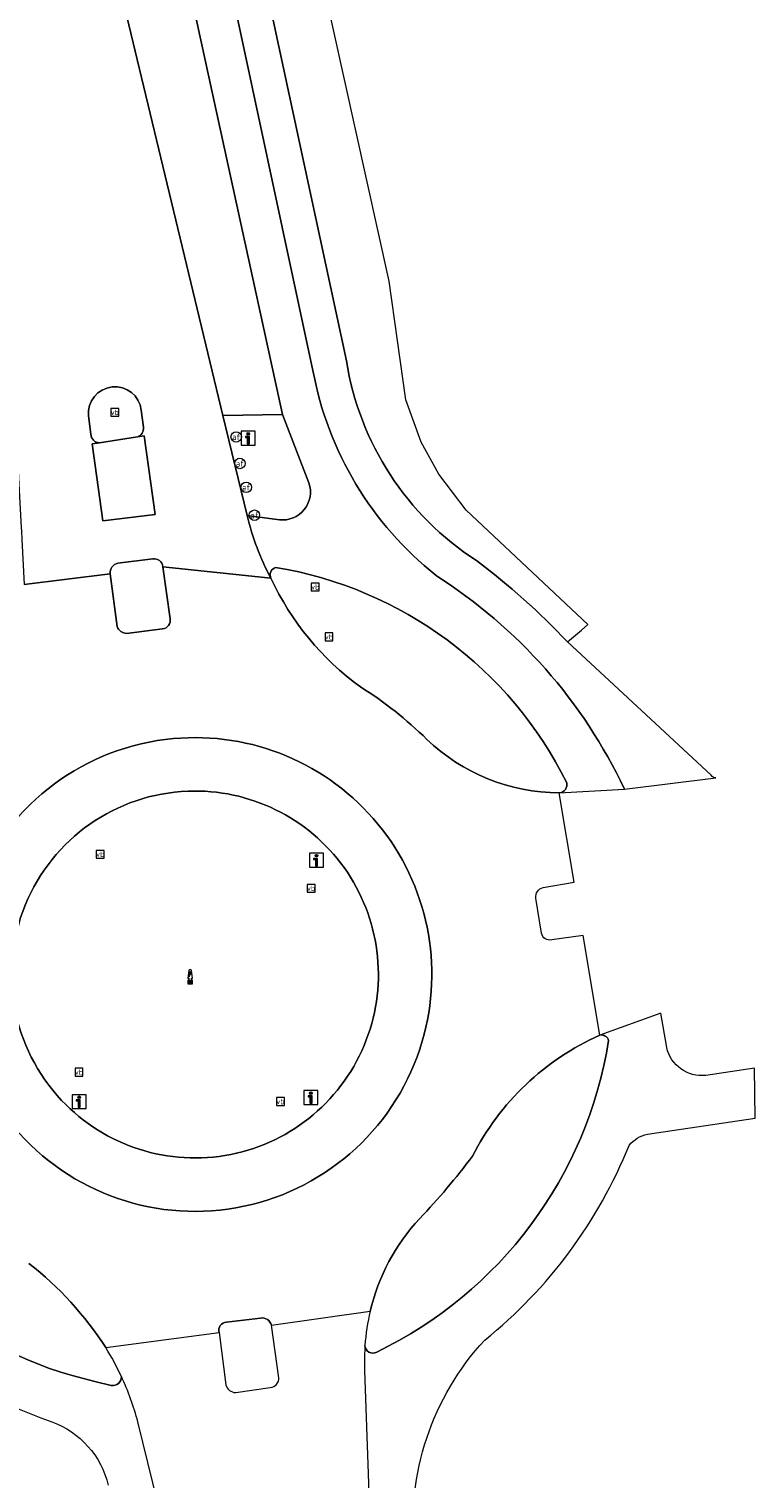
# Model space of a CAD drawing. Header units: metres. Extents: x 102746 to 103541, y 468531 to 469408.
# Tile 36 of 87: x 103318 to 103360, y 468689 to 468772. Entities that reach past the tile are written whole.
import ezdxf
from ezdxf.enums import TextEntityAlignment as Align

# ---------------------------------------------------------------- set-up
doc = ezdxf.new("R2010")
doc.units = ezdxf.units.M
doc.layers.get('0').update_dxf_attribs({"lineweight": 25})
doc.layers.add('B-RO-OG-BGT-G', color=253, linetype='Continuous', lineweight=13)
doc.styles.add('NLCS-ISO', font='txt')

# ---------------------------------------------------------------- blocks, each defined once
blk = doc.blocks.new('SIE-WEG_VERKEERSBORD-SO')
at = {"color": 0, "linetype": 'ByBlock', "lineweight": 18}
blk.add_lwpolyline([(-1.125, -1.125), (1.125, -1.125), (1.125, 1.125), (-1.125, 1.125)], close=True, dxfattribs=at)
at = {"color": 0, "linetype": 'ByBlock', "lineweight": 18, "style": 'NLCS-ISO'}
blk.add_text('vb', height=1.5, dxfattribs=at).set_placement((0, 0), align=Align.MIDDLE_CENTER)
blk = doc.blocks.new('SIE-WEG_VERKEERSBORD_INFORMATIE-SO')
at = {"linetype": 'ByBlock', "lineweight": 18}
h = blk.add_hatch(color=0, dxfattribs=at)
h.dxf.hatch_style = 1
h.paths.add_polyline_path([(0.32, 0.49), (-0.82, 0.49), (-0.82, 0.19), (-0.32, 0.19), (-0.32, -1.62), (0.32, -1.62)])
h = blk.add_hatch(color=0, dxfattribs=at)
h.dxf.hatch_style = 1
edge = h.paths.add_edge_path()
edge.add_arc((0, 1.25), 0.373, 0, 360)
at = {"color": 0, "linetype": 'ByBlock', "lineweight": 18}
for points in [[(-2, -2), (2, -2), (2, 2), (-2, 2)], [(0.32, 0.49), (-0.82, 0.49), (-0.82, 0.19), (-0.32, 0.19), (-0.32, -1.62), (0.32, -1.62)]]:
    blk.add_lwpolyline(points, close=True, dxfattribs=at)
blk.add_circle((0, 1.25), 0.373, dxfattribs=at)
blk = doc.blocks.new('SVW-AFSLUITPAAL-SO')
at = {"lineweight": 18}
blk.add_circle((0, 0), 1.5, dxfattribs=at)
at = {"lineweight": 18, "style": 'NLCS-ISO'}
blk.add_text('af', height=1.8, dxfattribs=at).set_placement((0, 0), align=Align.MIDDLE_CENTER)
blk = doc.blocks.new('SIE-HERDENKINGSMONUMENT-SO')
for p, q in [((-0.34, -0.46), (0.33, -0.46)), ((-0.34, -0.58), (0.22, -0.58)), ((-0.34, -0.72), (0.31, -0.72)), ((-0.34, -0.84), (0.37, -0.84))]:
    blk.add_line(p, q)
for points in [[(0.39, 2.65, 0.261282), (0, 2.87, 0.261282), (-0.39, 2.65), (-0.7, 0.44), (-0.35, 0.44), (-0.35, -0.03), (-0.67, -0.18), (-0.67, -1.18), (0, -1.18), (0.67, -1.18), (0.67, -0.18), (0.35, -0.03), (0.35, 0.44), (0.7, 0.44)], [(0, 2.22), (-0.12, 2.13, 0.506874), (-0.13, 1.78, -0.088901), (-0.09, 1.75, -0.290904), (-0.09, 1.72, -0.160204), (-0.13, 1.68, -0.186725), (-0.18, 1.68, -0.307903), (-0.27, 1.82, -0.219717), (-0.25, 2.07, -0.115145), (-0.16, 2.17), (-0.18, 2.13), (-0.1, 2.18)], [(-0.09, 2.02), (-0.09, 2.03), (-0.09, 2.06), (-0.03, 2.1), (0.07, 2.16, -0.401268), (0.31, 2.11, -0.30754), (0.31, 2.08, -0.52959), (0.29, 2.08, 0.196508), (0.14, 2.14, 0.143294), (0.02, 2.11, 0.110337), (-0.05, 2.04, -0.092857), (-0.07, 2.02, -0.32743)], [(0.39, 2.06), (0.34, 2.06), (0.31, 2.05, 0.295857), (0.19, 1.88, -0.100217), (0.18, 1.86, 0.04658), (0.15, 1.78, -0.148312), (0.12, 1.73, -0.029319), (0.04, 1.67, 0.67171), (0.05, 1.63, 0.108339), (0.07, 1.63, 0.085642), (0.08, 1.63, 0.19392), (0.18, 1.77, -0.085966), (0.21, 1.86, 0.050198), (0.24, 1.91, -0.197871), (0.34, 2.02, 0.127107)]]:
    blk.add_lwpolyline(points, format="xyb", close=True)
for points in [[(-0.35, 1.04), (-0.26, 1.28), (-0.21, 1.41), (-0.2, 1.42), (-0.25, 1.43), (-0.31, 1.43), (-0.35, 1.46), (-0.35, 1.49), (-0.23, 1.57), (-0.18, 1.57), (-0.16, 1.56), (-0.13, 1.57), (-0.09, 1.57), (-0.07, 1.57), (-0.05, 1.57), (0.02, 1.58), (0.06, 1.56), (0.08, 1.56), (0.13, 1.55), (0.13, 1.52), (0.08, 1.47), (0.02, 1.45), (-0.06, 1.3), (-0.15, 1.15), (-0.19, 1.11), (-0.22, 1.05), (-0.26, 0.91), (-0.29, 0.86), (-0.32, 0.82), (-0.35, 0.8), (-0.37, 0.8), (-0.41, 0.85), (-0.39, 0.92), (-0.37, 0.98)], [(-0.44, -0.33), (-0.44, -0.95), (0, -0.95), (0.44, -0.95), (0.44, -0.33)]]:
    blk.add_lwpolyline(points, close=True)
blk.add_circle((0.15, 2.1), 0.0212)

msp = doc.modelspace()

# ---------------------------------------------------------------- linework, layer by layer
at = {"layer": 'B-RO-OG-BGT-G', "color": 252, "flags": 128}
for points in [[(103332.792, 468749.654), (103325.926, 468781.177), (103325.019, 468782.942)], [(103327.555, 468783.288), (103328.359, 468780.439), (103329.327, 468776.544), (103334.541, 468752.18)], [(103334.541, 468752.18), (103329.327, 468776.544), (103328.359, 468780.439), (103327.555, 468783.288)], [(103322.28, 468782.045), (103323.738, 468773.009), (103329.373, 468749.6), (103332.792, 468749.654)], [(103330.778, 468743.868), (103329.373, 468749.6), (103323.738, 468773.009), (103322.28, 468782.045)], [(103325.926, 468781.177), (103332.792, 468749.654), (103334.311, 468745.729)], [(103336.458, 468752.729), (103331.671, 468774.999), (103330.563, 468780.152)], [(103349.924, 468737.304), (103350.288, 468737.616), (103343.319, 468744.179), (103341.752, 468746.238), (103340.741, 468748.068), (103339.861, 468750.486), (103338.918, 468757.28), (103335.044, 468774.726), (103335.034, 468775.408), (103331.671, 468774.999), (103336.458, 468752.729)], [(103316.546, 468767.237), (103316.85, 468761.459), (103316.99, 468758.798), (103317.23, 468754.227), (103317.286, 468753.16), (103317.371, 468751.546), (103317.566, 468747.836), (103317.826, 468743.155), (103317.835, 468742.99), (103317.862, 468742.497), (103318.004, 468739.917), (103322.918, 468740.527)], [(103321.686, 468749.581), (103321.819, 468748.521)], [(103321.819, 468748.521), (103321.686, 468749.581)], [(103324.83, 468748.918), (103324.701, 468749.909)], [(103324.701, 468749.909), (103324.83, 468748.918)], [(103334.311, 468745.729), (103332.792, 468749.654), (103329.373, 468749.6), (103330.778, 468743.868), (103332.621, 468743.622)], [(103324.483, 468748.367), (103324.865, 468748.426), (103325.494, 468743.928), (103322.511, 468743.563), (103321.895, 468747.968), (103322.311, 468748.032)], [(103322.311, 468748.032), (103324.483, 468748.367)], [(103332.621, 468743.622), (103330.778, 468743.868)], [(103325.367, 468741.379), (103323.363, 468741.131)], [(103323.363, 468741.131), (103325.367, 468741.379)], [(103323.319, 468737.503), (103322.918, 468740.527), (103318.004, 468739.917)], [(103322.918, 468740.527), (103323.319, 468737.503)], [(103326.365, 468737.955), (103325.939, 468740.934)], [(103325.939, 468740.934), (103332.134, 468740.272)], [(103332.134, 468740.272), (103325.939, 468740.934), (103326.365, 468737.955)], [(103323.866, 468737.116), (103325.931, 468737.374)], [(103325.931, 468737.374), (103323.866, 468737.116)], [(103349.136, 468736.628), (103349.924, 468737.304)], [(103357.366, 468728.986), (103349.136, 468736.628)], [(103352.391, 468728.195), (103357.632, 468728.84)], [(103347.729, 468722.56), (103349.519, 468722.86), (103348.658, 468727.985)], [(103348.658, 468727.985), (103352.391, 468728.195)], [(103347.648, 468719.943), (103347.315, 468721.959)], [(103350.988, 468714.111), (103350.029, 468719.821), (103348.222, 468719.57)], [(103354.817, 468713.399), (103354.474, 468715.37), (103350.988, 468714.111)], [(103353.705, 468708.431), (103359.874, 468709.35), (103359.85, 468712.215), (103357.049, 468711.797)], [(103331.54, 468697.902), (103329.587, 468697.67)], [(103329.587, 468697.67), (103331.54, 468697.902)], [(103332.163, 468697.486), (103337.822, 468698.297)], [(103322.671, 468696.213), (103329.161, 468697.069)], [(103329.161, 468697.069), (103329.557, 468694.08)], [(103332.593, 468694.485), (103332.163, 468697.486)], [(103337.498, 468695.71), (103337.494, 468694.908), (103338.036, 468679.844), (103338.416, 468672.103)], [(103314.036, 468694.434), (103315.725, 468693.581), (103317.321, 468692.834), (103318.959, 468692.183), (103319.573, 468691.96)], [(103322.05, 468694.272), (103322.976, 468694.045)], [(103322.976, 468694.045), (103322.05, 468694.272)], [(103330.117, 468693.639), (103332.099, 468693.916)], [(103330.534, 468667.504), (103324.509, 468691.956)]]:
    msp.add_lwpolyline(points, dxfattribs=at)
at = {"layer": 'B-RO-OG-BGT-G', "color": 252}
for points in [[(103336.458, 468752.729, 0.213566), (103343.911, 468741.286)], [(103343.911, 468741.286, -0.213566), (103336.458, 468752.729)], [(103334.541, 468752.18, 0.18138), (103341.596, 468740.43)], [(103341.596, 468740.43, -0.18138), (103334.541, 468752.18)], [(103324.701, 468749.909, 0.986382), (103321.686, 468749.581)], [(103321.686, 468749.581, -0.986382), (103324.701, 468749.909)], [(103321.819, 468748.521, 0.414913), (103322.311, 468748.032)], [(103322.311, 468748.032, -0.414913), (103321.819, 468748.521)], [(103324.483, 468748.367, 0.360897), (103324.83, 468748.918)], [(103324.83, 468748.918, -0.360897), (103324.483, 468748.367)], [(103332.621, 468743.622, 0.551721), (103334.311, 468745.729)], [(103334.311, 468745.729, -0.551721), (103332.621, 468743.622)], [(103332.134, 468740.272, -0.066208), (103330.778, 468743.868)], [(103330.778, 468743.868, 0.066208), (103332.134, 468740.272)], [(103323.363, 468741.131, 0.386027), (103322.918, 468740.527)], [(103322.918, 468740.527, -0.386027), (103323.363, 468741.131)], [(103325.939, 468740.934, 0.443302), (103325.367, 468741.379)], [(103325.367, 468741.379, -0.443302), (103325.939, 468740.934)], [(103343.911, 468741.286, -0.041382), (103349.136, 468736.628)], [(103349.136, 468736.628, 0.041382), (103343.911, 468741.286)], [(103332.399, 468740.897, 0.45338), (103332.134, 468740.272)], [(103332.134, 468740.272, -0.45338), (103332.399, 468740.897)], [(103332.134, 468740.272, 0.127428), (103337.261, 468734.051)], [(103337.261, 468734.051, -0.127428), (103332.134, 468740.272)], [(103349.088, 468728.56, 0.241031), (103332.399, 468740.897)], [(103332.399, 468740.897, -0.241031), (103349.088, 468728.56)], [(103341.596, 468740.43, -0.141987), (103352.391, 468728.195)], [(103352.391, 468728.195, 0.141987), (103341.596, 468740.43)], [(103325.931, 468737.374, 0.412852), (103326.365, 468737.955)], [(103326.365, 468737.955, -0.412852), (103325.931, 468737.374)], [(103323.319, 468737.503, 0.286954), (103323.866, 468737.116)], [(103323.866, 468737.116, -0.286954), (103323.319, 468737.503)], [(103337.261, 468734.051, -0.054903), (103341.068, 468731.046)], [(103341.068, 468731.046, 0.054903), (103337.261, 468734.051)], [(103326.55, 468731.092, 0.606205), (103317.41, 468708.836)], [(103317.41, 468708.836, -0.606205), (103326.55, 468731.092)], [(103340.803, 468713.753, 0.529501), (103326.55, 468731.092)], [(103326.55, 468731.092, -0.529501), (103340.803, 468713.753)], [(103341.068, 468731.046, 0.191981), (103348.658, 468727.985)], [(103348.658, 468727.985, -0.191981), (103341.068, 468731.046)], [(103357.632, 468728.84, -0.241986), (103357.366, 468728.986)], [(103327.383, 468728.08, 0.6441), (103320.143, 468710.368)], [(103320.143, 468710.368, -0.6441), (103327.383, 468728.08)], [(103337.601, 468713.828, 0.537884), (103327.383, 468728.08)], [(103327.383, 468728.08, -0.537884), (103337.601, 468713.828)], [(103348.658, 468727.985, 0.466018), (103349.088, 468728.56)], [(103349.088, 468728.56, -0.466018), (103348.658, 468727.985)], [(103347.315, 468721.959, -0.383134), (103347.729, 468722.56)], [(103348.222, 468719.57, -0.455019), (103347.648, 468719.943)], [(103317.41, 468708.836, 0.597824), (103340.803, 468713.753)], [(103340.803, 468713.753, -0.597824), (103317.41, 468708.836)], [(103320.143, 468710.368, 0.552749), (103337.601, 468713.828)], [(103337.601, 468713.828, -0.552749), (103320.143, 468710.368)], [(103338.198, 468695.956, 0.245739), (103351.486, 468713.803)], [(103351.486, 468713.803, -0.245739), (103338.198, 468695.956)], [(103350.988, 468714.111, 0.171239), (103343.683, 468707.173)], [(103343.683, 468707.173, -0.171239), (103350.988, 468714.111)], [(103351.486, 468713.803, 0.379513), (103350.988, 468714.111)], [(103350.988, 468714.111, -0.379513), (103351.486, 468713.803)], [(103357.049, 468711.797, -0.381823), (103354.817, 468713.399)], [(103352.657, 468707.792, -0.170317), (103353.705, 468708.431)], [(103306.081, 468707.32, 0.235753), (103322.05, 468694.272)], [(103322.05, 468694.272, -0.235753), (103306.081, 468707.32)], [(103343.683, 468707.173, -0.029721), (103340.659, 468703.603)], [(103340.659, 468703.603, 0.029721), (103343.683, 468707.173)], [(103344.389, 468696.645, 0.128098), (103352.657, 468707.792)], [(103340.659, 468703.603, 0.129059), (103337.822, 468698.297)], [(103337.822, 468698.297, -0.129059), (103340.659, 468703.603)], [(103322.671, 468696.213, 0.083472), (103318.271, 468701.026)], [(103318.271, 468701.026, -0.083472), (103322.671, 468696.213)], [(103332.163, 468697.486, 0.39541), (103331.54, 468697.902)], [(103331.54, 468697.902, -0.39541), (103332.163, 468697.486)], [(103337.822, 468698.297, 0.042092), (103337.524, 468696.34)], [(103329.587, 468697.67, 0.462522), (103329.161, 468697.069)], [(103329.161, 468697.069, -0.462522), (103329.587, 468697.67)], [(103323.565, 468694.561, 0.029921), (103322.671, 468696.213)], [(103337.524, 468696.34, 0.012939), (103337.498, 468695.71)], [(103337.524, 468696.34, 0.567325), (103338.198, 468695.956)], [(103338.198, 468695.956, -0.567325), (103337.524, 468696.34)], [(103340.346, 468684.538, -0.215489), (103344.389, 468696.645)], [(103322.976, 468694.045, 0.492923), (103323.565, 468694.561)], [(103323.565, 468694.561, -0.492923), (103322.976, 468694.045)], [(103324.509, 468691.956, 0.044216), (103323.565, 468694.561)], [(103329.557, 468694.08, 0.358679), (103330.117, 468693.639)], [(103332.099, 468693.916, 0.392391), (103332.593, 468694.485)], [(103319.573, 468691.96, -0.251747), (103322.81, 468688.333)]]:
    msp.add_lwpolyline(points, format="xyb", dxfattribs=at)
at = {"layer": 'B-RO-OG-BGT-G', "color": 252, "flags": 128}
msp.add_lwpolyline([(103322.311, 468748.032), (103321.895, 468747.968), (103322.511, 468743.563), (103325.494, 468743.928), (103324.865, 468748.426), (103324.483, 468748.367)], close=True, dxfattribs=at)

# ---------------------------------------------------------------- block references
at = {"layer": 'B-RO-OG-BGT-G', "color": 252, "xscale": 0.2, "yscale": 0.2, "zscale": 0.2}
for name, p in [('SIE-WEG_VERKEERSBORD-SO', (103323.19, 468749.773)), ('SVW-AFSLUITPAAL-SO', (103330.146, 468748.367)), ('SIE-WEG_VERKEERSBORD_INFORMATIE-SO', (103330.838, 468748.299)), ('SVW-AFSLUITPAAL-SO', (103330.357, 468746.849)), ('SVW-AFSLUITPAAL-SO', (103330.718, 468745.482)), ('SVW-AFSLUITPAAL-SO', (103331.187, 468743.886)), ('SIE-WEG_VERKEERSBORD-SO', (103334.671, 468739.771)), ('SIE-WEG_VERKEERSBORD-SO', (103335.461, 468736.918)), ('SIE-WEG_VERKEERSBORD-SO', (103322.354, 468724.462)), ('SIE-WEG_VERKEERSBORD_INFORMATIE-SO', (103334.747, 468724.134)), ('SIE-WEG_VERKEERSBORD-SO', (103334.437, 468722.516)), ('SIE-HERDENKINGSMONUMENT-SO', (103327.507, 468717.288)), ('SIE-WEG_VERKEERSBORD-SO', (103321.138, 468711.985)), ('SIE-WEG_VERKEERSBORD_INFORMATIE-SO', (103321.145, 468710.296)), ('SIE-WEG_VERKEERSBORD-SO', (103332.68, 468710.3)), ('SIE-WEG_VERKEERSBORD_INFORMATIE-SO', (103334.425, 468710.528))]:
    msp.add_blockref(name, p, dxfattribs=at)

doc.saveas('drawing.dxf')
